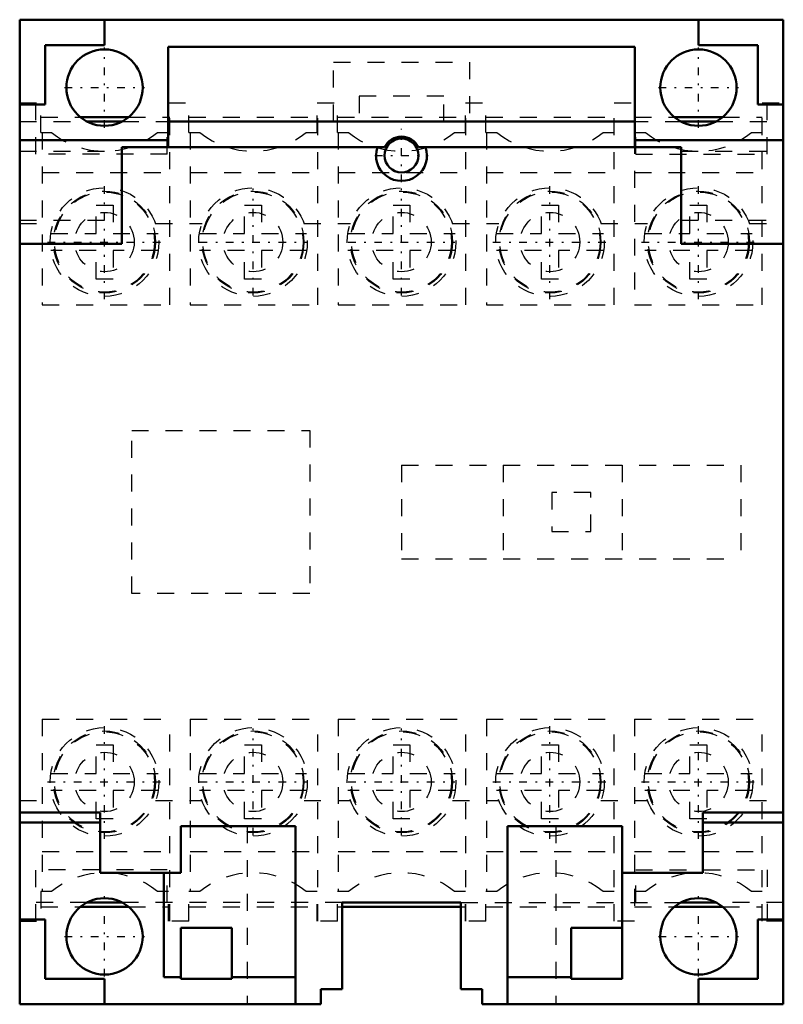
# Model space of a CAD drawing. Header units: millimetres. Extents: x -45 to 0, y -29 to 29.
import ezdxf

# ---------------------------------------------------------------- set-up
doc = ezdxf.new("R2010")
doc.units = ezdxf.units.MM
doc.linetypes.add('Center', pattern=[1.5, 0.45, -0.5, 0.05, -0.5])
doc.linetypes.add('Dashed', pattern=[2, 1, -1])
for name, color, linetype, lineweight in [('AM_0', 7, 'Continuous', 30), ('AM_3', 7, 'Dashed', 5), ('AM_7', 7, 'Center', 5)]:
    doc.layers.add(name, color=color, linetype=linetype, lineweight=lineweight)

msp = doc.modelspace()

# ---------------------------------------------------------------- linework, layer by layer
at = {"layer": 'AM_0', "color": 7, "linetype": 'Continuous', "lineweight": 50}
for p, q in [((-45, -29), (-45, 29)), ((-45, 29), (0, 29)), ((-40, 27.5), (-40, 29)), ((-5, 29), (-5, 27.5)), ((0, -29), (0, 29)), ((-43.5, 27.5), (-40, 27.5)), ((-43.5, 24), (-43.5, 27.5)), ((-36.25, 21.5), (-36.25, 27.4)), ((-8.75, 27.4), (-36.25, 27.4)), ((-8.75, 27.4), (-8.75, 21.5)), ((-5, 27.5), (-1.5, 27.5)), ((-1.5, 27.5), (-1.5, 24)), ((-45, 24), (-43.5, 24)), ((-1.5, 24), (0, 24)), ((-41.414, 23.25), (-38.586, 23.25)), ((-6.414, 23.25), (-3.586, 23.25)), ((-41.031, 23), (-38.969, 23)), ((-36.25, 23), (-8.75, 23)), ((-6.031, 23), (-3.969, 23)), ((-45, 21.9), (-36.25, 21.9)), ((-38.99, 15.8), (-38.99, 21.5)), ((-38.99, 21.5), (-23.492, 21.5)), ((-21.508, 21.5), (-6.01, 21.5)), ((-8.75, 21.9), (0, 21.9)), ((-6.01, 21.5), (-6.01, 15.8)), ((-45, 15.8), (-38.99, 15.8)), ((-6.01, 15.8), (0, 15.8)), ((-45, -17.7), (-40.25, -17.7)), ((-40.25, -21.258), (-40.25, -17.7)), ((-4.75, -17.7), (-4.75, -21.258)), ((-4.75, -17.7), (0, -17.7)), ((-45, -18.3), (-40.25, -18.3)), ((-35.5, -18.5), (-35.5, -21.258)), ((-28.75, -18.5), (-35.5, -18.5)), ((-28.75, -18.5), (-28.75, -29)), ((-16.25, -29), (-16.25, -18.5)), ((-9.5, -18.5), (-16.25, -18.5)), ((-9.5, -18.5), (-9.5, -27.5)), ((-4.75, -18.3), (0, -18.3)), ((-35.5, -21.258), (-40.25, -21.258)), ((-36.5, -27.4), (-36.5, -21.258)), ((-4.75, -21.258), (-9.5, -21.258)), ((-38.969, -23), (-41.031, -23)), ((-26, -23), (-19, -23)), ((-26, -28.1), (-26, -23)), ((-19, -23), (-19, -28.1)), ((-3.969, -23), (-6.031, -23)), ((-41.414, -23.25), (-38.586, -23.25)), ((-26, -23.25), (-19, -23.25)), ((-6.414, -23.25), (-3.586, -23.25)), ((-45, -24), (-43.5, -24)), ((-43.5, -27.5), (-43.5, -24)), ((-1.5, -24), (0, -24)), ((-1.5, -24), (-1.5, -27.5)), ((-35.5, -27.5), (-35.5, -24.5)), ((-35.5, -24.5), (-32.5, -24.5)), ((-32.5, -24.5), (-32.5, -27.5)), ((-12.5, -24.5), (-9.5, -24.5)), ((-12.5, -27.5), (-12.5, -24.5)), ((-40, -27.5), (-43.5, -27.5)), ((-40, -29), (-40, -27.5)), ((-35.5, -27.4), (-36.5, -27.4)), ((-32.5, -27.5), (-35.5, -27.5)), ((-28.75, -27.4), (-32.5, -27.4)), ((-12.5, -27.4), (-16.25, -27.4)), ((-9.5, -27.5), (-12.5, -27.5)), ((-1.5, -27.5), (-5, -27.5)), ((-5, -27.5), (-5, -29)), ((-27.25, -28.1), (-26, -28.1)), ((-27.25, -29), (-27.25, -28.1)), ((-19, -28.1), (-17.75, -28.1)), ((-17.75, -28.1), (-17.75, -29)), ((-27.25, -29), (-45, -29)), ((0, -29), (-17.75, -29))]:
    msp.add_line(p, q, dxfattribs=at)
for centre, radius in [((-40, 25), 2.25), ((-5, 25), 2.25), ((-22.5, 21), 1), ((-40, -25), 2.25), ((-5, -25), 2.25)]:
    msp.add_circle(centre, radius, dxfattribs=at)
for radius, start, end in [(1.111, 26.74368, 153.25632), (1.5, 160.52878, 19.47122)]:
    msp.add_arc((-22.5, 21), radius, start, end, dxfattribs=at)
at = {"layer": 'AM_3', "color": 6, "linetype": 'Dashed', "lineweight": 25}
for p, q in [((-26.5, 23), (-26.5, 26.5)), ((-26.5, 26.5), (-18.5, 26.5)), ((-18.5, 26.5), (-18.5, 23)), ((-20, 24.5), (-25, 24.5)), ((-25, 24.5), (-25, 23)), ((-20, 23), (-20, 24.5)), ((-45, 24.1), (-43.75, 24.1)), ((-44.05, 21.075), (-44.05, 24.1)), ((-43.75, 22.35), (-43.75, 24.1)), ((-36.225, 24.1), (-35.025, 24.1)), ((-36.225, 22.35), (-36.225, 24.1)), ((-36.15, 12.2), (-36.15, 24.1)), ((-35.025, 22.35), (-35.025, 24.1)), ((-27.475, 24.1), (-26.275, 24.1)), ((-27.475, 22.35), (-27.475, 24.1)), ((-27.425, 12.2), (-27.425, 24.1)), ((-26.275, 22.35), (-26.275, 24.1)), ((-18.725, 24.1), (-17.525, 24.1)), ((-18.725, 22.35), (-18.725, 24.1)), ((-18.7, 12.2), (-18.7, 24.1)), ((-17.525, 22.35), (-17.525, 24.1)), ((-9.975, 24.1), (-8.775, 24.1)), ((-9.975, 12.2), (-9.975, 24.1)), ((-8.775, 24.1), (-8.775, 12.2)), ((-1.25, 24.1), (0, 24.1)), ((-1.25, 12.2), (-1.25, 24.1)), ((-0.95, 21.075), (-0.95, 24.1)), ((-43.75, 23.25), (-41.414, 23.25)), ((-38.586, 23.25), (-36.15, 23.25)), ((-35.025, 23.25), (-27.425, 23.25)), ((-26.275, 23.25), (-18.7, 23.25)), ((-17.525, 23.25), (-9.975, 23.25)), ((-8.775, 23.25), (-6.414, 23.25)), ((-3.586, 23.25), (-1.25, 23.25)), ((-45, 23), (-41.031, 23)), ((-38.969, 23), (-6.031, 23)), ((-36.3, 21.075), (-36.3, 23)), ((-8.7, 21.075), (-8.7, 23)), ((-3.969, 23), (0, 23)), ((-43.75, 22.35), (-43.129, 22.35)), ((-43.675, 22.35), (-43.675, 12.2)), ((-36.871, 22.35), (-36.225, 22.35)), ((-35.025, 22.35), (-34.379, 22.35)), ((-34.95, 22.35), (-34.95, 12.2)), ((-28.121, 22.35), (-27.475, 22.35)), ((-26.275, 22.35), (-25.629, 22.35)), ((-26.225, 22.35), (-26.225, 12.2)), ((-19.371, 22.35), (-18.725, 22.35)), ((-17.525, 22.35), (-16.879, 22.35)), ((-17.5, 22.35), (-17.5, 12.2)), ((-10.621, 22.35), (-9.975, 22.35)), ((-8.775, 22.35), (-8.129, 22.35)), ((-1.871, 22.35), (-1.25, 22.35)), ((-45, 21.25), (-38.99, 21.25)), ((-36.3, 21.075), (-44.05, 21.075)), ((-8.7, 21.075), (-0.95, 21.075)), ((-6.01, 21.25), (0, 21.25)), ((-43.675, 20), (-36.15, 20)), ((-34.95, 20), (-27.425, 20)), ((-26.225, 20), (-18.7, 20)), ((-17.5, 20), (-9.975, 20)), ((-8.775, 20), (-1.25, 20)), ((-40.5, 18.075), (-39.5, 18.075)), ((-40.5, 16.4), (-40.5, 18.075)), ((-39.5, 18.075), (-39.5, 16.4)), ((-31.75, 18.075), (-30.75, 18.075)), ((-31.75, 16.4), (-31.75, 18.075)), ((-30.75, 18.075), (-30.75, 16.4)), ((-23, 18.075), (-22, 18.075)), ((-23, 16.4), (-23, 18.075)), ((-22, 18.075), (-22, 16.4)), ((-14.25, 18.075), (-13.25, 18.075)), ((-14.25, 16.4), (-14.25, 18.075)), ((-13.25, 18.075), (-13.25, 16.4)), ((-5.5, 18.075), (-4.5, 18.075)), ((-5.5, 16.4), (-5.5, 18.075)), ((-4.5, 18.075), (-4.5, 16.4)), ((-45, 17.2), (-38.99, 17.2)), ((-45, 17), (-43.005, 17)), ((-36.995, 17), (-34.255, 17)), ((-28.245, 17), (-25.505, 17)), ((-19.495, 17), (-16.755, 17)), ((-10.745, 17), (-8.005, 17)), ((-6.01, 17.2), (0, 17.2)), ((-1.995, 17), (0, 17)), ((-43.161, 16.4), (-40.5, 16.4)), ((-39.5, 16.4), (-36.839, 16.4)), ((-34.411, 16.4), (-31.75, 16.4)), ((-30.75, 16.4), (-28.089, 16.4)), ((-25.661, 16.4), (-23, 16.4)), ((-22, 16.4), (-19.339, 16.4)), ((-16.911, 16.4), (-14.25, 16.4)), ((-13.25, 16.4), (-10.589, 16.4)), ((-8.161, 16.4), (-5.5, 16.4)), ((-4.5, 16.4), (-1.839, 16.4)), ((-40.5, 15.4), (-43.161, 15.4)), ((-40.5, 13.725), (-40.5, 15.4)), ((-39.5, 15.4), (-39.5, 13.725)), ((-36.839, 15.4), (-39.5, 15.4)), ((-31.75, 15.4), (-34.411, 15.4)), ((-31.75, 13.725), (-31.75, 15.4)), ((-30.75, 15.4), (-30.75, 13.725)), ((-28.089, 15.4), (-30.75, 15.4)), ((-23, 15.4), (-25.661, 15.4)), ((-23, 13.725), (-23, 15.4)), ((-22, 15.4), (-22, 13.725)), ((-19.339, 15.4), (-22, 15.4)), ((-14.25, 15.4), (-16.911, 15.4)), ((-14.25, 13.725), (-14.25, 15.4)), ((-13.25, 15.4), (-13.25, 13.725)), ((-10.589, 15.4), (-13.25, 15.4)), ((-5.5, 15.4), (-8.161, 15.4)), ((-5.5, 13.725), (-5.5, 15.4)), ((-4.5, 15.4), (-4.5, 13.725)), ((-1.839, 15.4), (-4.5, 15.4)), ((-39.5, 13.725), (-40.5, 13.725)), ((-30.75, 13.725), (-31.75, 13.725)), ((-22, 13.725), (-23, 13.725)), ((-13.25, 13.725), (-14.25, 13.725)), ((-4.5, 13.725), (-5.5, 13.725)), ((-43.675, 12.2), (-36.15, 12.2)), ((-34.95, 12.2), (-27.425, 12.2)), ((-26.225, 12.2), (-18.7, 12.2)), ((-17.5, 12.2), (-9.975, 12.2)), ((-8.775, 12.2), (-1.25, 12.2)), ((-38.4, 4.8), (-27.9, 4.8)), ((-38.4, -4.8), (-38.4, 4.8)), ((-27.9, 4.8), (-27.9, -4.8)), ((-22.5, 2.75), (-2.5, 2.75)), ((-22.5, 2.75), (-22.5, -2.75)), ((-16.5, 2.75), (-16.5, -2.75)), ((-9.5, 2.75), (-9.5, -2.75)), ((-2.5, 2.75), (-2.5, -2.75)), ((-11.35, 1.15), (-13.65, 1.15)), ((-13.65, 1.15), (-13.65, -1.15)), ((-11.35, -1.15), (-11.35, 1.15)), ((-13.65, -1.15), (-11.35, -1.15)), ((-22.5, -2.75), (-2.5, -2.75)), ((-27.9, -4.8), (-38.4, -4.8)), ((-43.675, -12.2), (-43.675, -22.35)), ((-43.675, -12.2), (-36.15, -12.2)), ((-36.15, -24.1), (-36.15, -12.2)), ((-34.95, -12.2), (-27.425, -12.2)), ((-34.95, -12.2), (-34.95, -22.35)), ((-27.425, -24.1), (-27.425, -12.2)), ((-26.225, -12.2), (-18.7, -12.2)), ((-26.225, -12.2), (-26.225, -22.35)), ((-18.7, -24.1), (-18.7, -12.2)), ((-17.5, -12.2), (-9.975, -12.2)), ((-17.5, -12.2), (-17.5, -22.35)), ((-9.975, -24.1), (-9.975, -12.2)), ((-8.775, -12.2), (-1.25, -12.2)), ((-8.775, -12.2), (-8.775, -24.1)), ((-1.25, -24.1), (-1.25, -12.2)), ((-40.5, -13.725), (-39.5, -13.725)), ((-40.5, -15.4), (-40.5, -13.725)), ((-39.5, -13.725), (-39.5, -15.4)), ((-31.75, -13.725), (-30.75, -13.725)), ((-31.75, -15.4), (-31.75, -13.725)), ((-30.75, -13.725), (-30.75, -15.4)), ((-23, -13.725), (-22, -13.725)), ((-23, -15.4), (-23, -13.725)), ((-22, -13.725), (-22, -15.4)), ((-14.25, -13.725), (-13.25, -13.725)), ((-14.25, -15.4), (-14.25, -13.725)), ((-13.25, -13.725), (-13.25, -15.4)), ((-5.5, -13.725), (-4.5, -13.725)), ((-5.5, -15.4), (-5.5, -13.725)), ((-4.5, -13.725), (-4.5, -15.4)), ((-43.161, -15.4), (-40.5, -15.4)), ((-39.5, -15.4), (-36.839, -15.4)), ((-34.411, -15.4), (-31.75, -15.4)), ((-30.75, -15.4), (-28.089, -15.4)), ((-25.661, -15.4), (-23, -15.4)), ((-22, -15.4), (-19.339, -15.4)), ((-16.911, -15.4), (-14.25, -15.4)), ((-13.25, -15.4), (-10.589, -15.4)), ((-8.161, -15.4), (-5.5, -15.4)), ((-4.5, -15.4), (-1.839, -15.4)), ((-40.5, -16.4), (-43.161, -16.4)), ((-40.5, -18.075), (-40.5, -16.4)), ((-39.5, -16.4), (-39.5, -18.075)), ((-36.839, -16.4), (-39.5, -16.4)), ((-31.75, -16.4), (-34.411, -16.4)), ((-31.75, -18.075), (-31.75, -16.4)), ((-30.75, -16.4), (-30.75, -18.075)), ((-28.089, -16.4), (-30.75, -16.4)), ((-23, -16.4), (-25.661, -16.4)), ((-23, -18.075), (-23, -16.4)), ((-22, -16.4), (-22, -18.075)), ((-19.339, -16.4), (-22, -16.4)), ((-14.25, -16.4), (-16.911, -16.4)), ((-14.25, -18.075), (-14.25, -16.4)), ((-13.25, -16.4), (-13.25, -18.075)), ((-10.589, -16.4), (-13.25, -16.4)), ((-5.5, -16.4), (-8.161, -16.4)), ((-5.5, -18.075), (-5.5, -16.4)), ((-4.5, -16.4), (-4.5, -18.075)), ((-1.839, -16.4), (-4.5, -16.4)), ((-45, -17), (-43.005, -17)), ((-36.995, -17), (-34.255, -17)), ((-28.245, -17), (-25.505, -17)), ((-19.495, -17), (-16.755, -17)), ((-10.745, -17), (-8.005, -17)), ((-1.995, -17), (0, -17)), ((-39.5, -18.075), (-40.5, -18.075)), ((-30.75, -18.075), (-31.75, -18.075)), ((-31.6, -18.5), (-31.6, -29)), ((-22, -18.075), (-23, -18.075)), ((-13.25, -18.075), (-14.25, -18.075)), ((-13.4, -18.5), (-13.4, -29)), ((-4.5, -18.075), (-5.5, -18.075)), ((-43.675, -20), (-36.15, -20)), ((-34.95, -20), (-27.425, -20)), ((-26.225, -20), (-18.7, -20)), ((-17.5, -20), (-9.975, -20)), ((-8.775, -20), (-1.25, -20)), ((-44.05, -24.1), (-44.05, -21.075)), ((-36.3, -21.075), (-44.05, -21.075)), ((-36.3, -23), (-36.3, -21.075)), ((-8.7, -23), (-8.7, -21.075)), ((-8.7, -21.075), (-0.95, -21.075)), ((-0.95, -21.075), (-0.95, -24.1)), ((-43.129, -22.35), (-43.75, -22.35)), ((-43.75, -22.35), (-43.75, -24.1)), ((-36.225, -22.35), (-36.871, -22.35)), ((-36.225, -24.1), (-36.225, -22.35)), ((-35.025, -24.1), (-35.025, -22.35)), ((-34.379, -22.35), (-35.025, -22.35)), ((-27.475, -22.35), (-28.121, -22.35)), ((-27.475, -24.1), (-27.475, -22.35)), ((-26.275, -24.1), (-26.275, -22.35)), ((-25.629, -22.35), (-26.275, -22.35)), ((-18.725, -22.35), (-19.371, -22.35)), ((-18.725, -24.1), (-18.725, -22.35)), ((-17.525, -24.1), (-17.525, -22.35)), ((-16.879, -22.35), (-17.525, -22.35)), ((-9.975, -22.35), (-10.621, -22.35)), ((-8.129, -22.35), (-8.775, -22.35)), ((-1.25, -22.35), (-1.871, -22.35)), ((-41.031, -23), (-45, -23)), ((-26, -23), (-38.969, -23)), ((-19, -23), (-6.031, -23)), ((0, -23), (-3.969, -23)), ((-43.75, -23.25), (-41.414, -23.25)), ((-38.586, -23.25), (-36.15, -23.25)), ((-35.025, -23.25), (-27.425, -23.25)), ((-26.275, -23.25), (-26, -23.25)), ((-19, -23.25), (-18.7, -23.25)), ((-17.525, -23.25), (-9.975, -23.25)), ((-8.775, -23.25), (-6.414, -23.25)), ((-3.586, -23.25), (-1.25, -23.25)), ((-45, -24.1), (-43.75, -24.1)), ((-35.025, -24.1), (-36.225, -24.1)), ((-26.275, -24.1), (-27.475, -24.1)), ((-17.525, -24.1), (-18.725, -24.1)), ((-8.775, -24.1), (-9.975, -24.1)), ((0, -24.1), (-1.25, -24.1))]:
    msp.add_line(p, q, dxfattribs=at)
for centre, radius in [((-40, 15.9), 3.2), ((-40, 15.9), 3), ((-40, 15.9), 2.949), ((-31.25, 15.9), 3.2), ((-31.25, 15.9), 3), ((-31.25, 15.9), 2.949), ((-22.5, 15.9), 3.2), ((-22.5, 15.9), 3), ((-22.5, 15.9), 2.949), ((-13.75, 15.9), 3.2), ((-13.75, 15.9), 3), ((-13.75, 15.9), 2.949), ((-5, 15.9), 3.2), ((-5, 15.9), 3), ((-5, 15.9), 2.949), ((-40, 15.9), 1.75), ((-31.25, 15.9), 1.75), ((-22.5, 15.9), 1.75), ((-13.75, 15.9), 1.75), ((-5, 15.9), 1.75), ((-40, -15.9), 3.2), ((-31.25, -15.9), 3.2), ((-22.5, -15.9), 3.2), ((-13.75, -15.9), 3.2), ((-5, -15.9), 3.2), ((-40, -15.9), 3), ((-40, -15.9), 2.949), ((-31.25, -15.9), 3), ((-31.25, -15.9), 2.949), ((-22.5, -15.9), 3), ((-22.5, -15.9), 2.949), ((-13.75, -15.9), 3), ((-13.75, -15.9), 2.949), ((-5, -15.9), 3), ((-5, -15.9), 2.949), ((-40, -15.9), 1.75), ((-31.25, -15.9), 1.75), ((-22.5, -15.9), 1.75), ((-13.75, -15.9), 1.75), ((-5, -15.9), 1.75)]:
    msp.add_circle(centre, radius, dxfattribs=at)
for centre, start, end in [((-40, 26.25), 231.26058, 308.73942), ((-31.25, 26.25), 231.26058, 308.73942), ((-22.5, 26.25), 231.26058, 308.73942), ((-13.75, 26.25), 231.26058, 308.73942), ((-5, 26.25), 231.26058, 308.73942), ((-40, -26.25), 51.26058, 128.73942), ((-31.25, -26.25), 51.26058, 128.73942), ((-22.5, -26.25), 51.26058, 128.73942), ((-13.75, -26.25), 51.26058, 128.73942), ((-5, -26.25), 51.26058, 128.73942)]:
    msp.add_arc(centre, 5, start, end, dxfattribs=at)
at = {"layer": 'AM_7', "color": 4, "linetype": 'Center', "lineweight": 25}
for p, q in [((-40, 22.637), (-40, 27.363)), ((-5, 22.637), (-5, 27.363)), ((-42.362, 25), (-37.638, 25)), ((-7.363, 25), (-2.638, 25)), ((-22.5, 19.425), (-22.5, 22.575)), ((-24.075, 21), (-20.925, 21)), ((-40, 12.54), (-40, 19.26)), ((-13.75, 12.54), (-13.75, 19.26)), ((-5, 12.54), (-5, 19.26)), ((-31.25, 12.75), (-31.25, 19.05)), ((-22.5, 12.75), (-22.5, 19.05)), ((-43.36, 15.9), (-36.64, 15.9)), ((-34.4, 15.9), (-28.1, 15.9)), ((-25.65, 15.9), (-19.35, 15.9)), ((-17.11, 15.9), (-10.39, 15.9)), ((-8.36, 15.9), (-1.64, 15.9)), ((-40, -19.26), (-40, -12.54)), ((-31.25, -19.05), (-31.25, -12.75)), ((-22.5, -19.05), (-22.5, -12.75)), ((-13.75, -19.26), (-13.75, -12.54)), ((-5, -19.26), (-5, -12.54)), ((-43.36, -15.9), (-36.64, -15.9)), ((-34.4, -15.9), (-28.1, -15.9)), ((-25.65, -15.9), (-19.35, -15.9)), ((-17.11, -15.9), (-10.39, -15.9)), ((-8.36, -15.9), (-1.64, -15.9)), ((-40, -27.363), (-40, -22.637)), ((-5, -27.363), (-5, -22.637)), ((-42.362, -25), (-37.638, -25)), ((-7.363, -25), (-2.638, -25))]:
    msp.add_line(p, q, dxfattribs=at)

doc.saveas('drawing.dxf')
